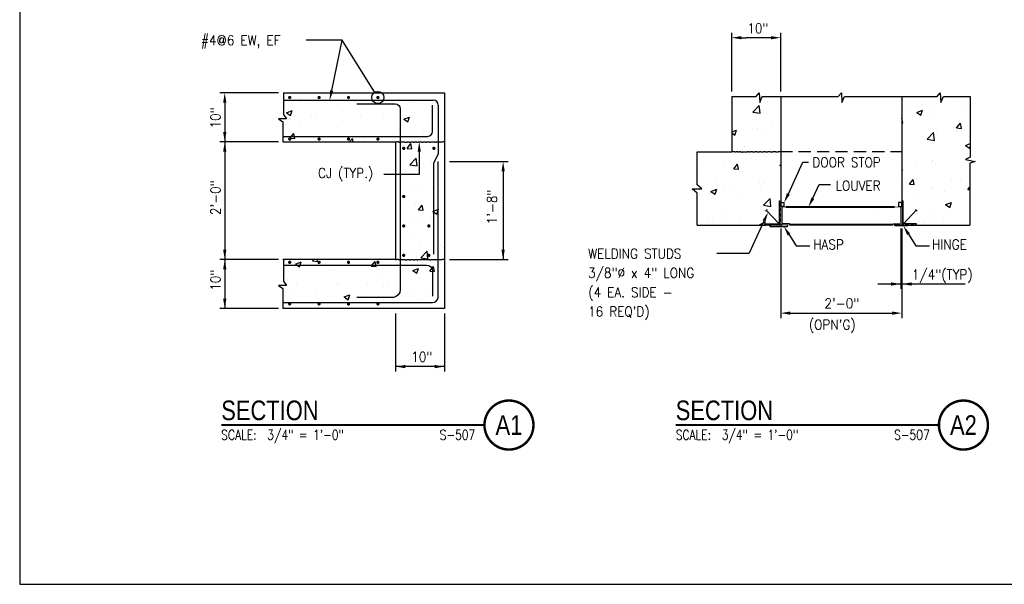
# Model space of a CAD drawing. Header units: inches. Extents: x -9715 to 32893, y -15613 to -1138.
# Tile 239 of 256: x 10187 to 10388, y -12170 to -12054. Entities that reach past the tile are written whole.
import ezdxf
from ezdxf.enums import TextEntityAlignment as Align

# ---------------------------------------------------------------- set-up
doc = ezdxf.new("R2010")
doc.units = ezdxf.units.IN
doc.header["$MEASUREMENT"] = 0
doc.linetypes.add('HIDDEN', pattern=[0.375, 0.25, -0.125])
doc.layers.get('0').update_dxf_attribs({"color": 252})
doc.layers.get('DEFPOINTS').update_dxf_attribs({"color": 11})
for name, color, linetype in [('A-ANNO-TITL', 2, 'Continuous'), ('S-ANNO-TEXT', 2, 'Continuous'), ('S1', 2, 'Continuous'), ('S2', 7, 'Continuous'), ('S3', 4, 'Continuous'), ('S5', 1, 'Continuous'), ('S6', 1, 'Continuous'), ('S7', 2, 'Continuous'), ('S7R', 2, 'Continuous'), ('STRUCT', 2, 'Continuous')]:
    doc.layers.add(name, color=color, linetype=linetype)
doc.styles.add('125', font='romans.shx', dxfattribs={"width": 0.8, "height": 2})
doc.styles.add('TEXT', font='romans.shx', dxfattribs={"width": 0.8, "height": 16})
doc.styles.add('Title', font='swiss.ttf', dxfattribs={"width": 0.8})

# ---------------------------------------------------------------- blocks, each defined once
blk = doc.blocks.new('*X287')
at = {"color": 0}
for p, q in [((968.3, 670.8), (968.3, 670.8)), ((992.7, 664.7), (992.7, 664.7)), ((999.9, 671.3), (999.9, 671.3)), ((974.4, 652.2), (982.2, 660.3)), ((974.4, 652.2), (983.3, 650.8)), ((983.3, 650.8), (982.2, 660.3)), ((984.3, 654.7), (984.3, 654.7)), ((948.6, 628), (954.6, 630.3)), ((952.5, 624.2), (954.6, 630.3)), ((973.6, 631.9), (973.6, 631.9)), ((980.7, 631.1), (980.7, 631.1)), ((991.5, 631.4), (991.5, 631.4)), ((998.6, 635.2), (998.6, 635.2)), ((948.6, 626.9), (952.5, 624.2)), ((964.1, 609.7), (964.1, 609.7)), ((939.8, 591.7), (939.8, 591.7)), ((947.3, 592.4), (947.3, 592.4)), ((972.3, 595.7), (972.3, 595.7)), ((990.3, 598.1), (990.3, 598.1)), ((907.9, 582.3), (907.9, 582.3)), ((951, 582.8), (955.8, 588.6)), ((951, 582.8), (957, 582.3)), ((957, 582.3), (955.8, 588.6)), ((961.3, 580), (961.3, 580)), ((1007.2, 587.3), (1008.6, 587.8)), ((1007.2, 587.3), (1008.6, 586.4)), ((929, 568.8), (929, 568.8)), ((923.2, 555.1), (930.2, 557.8)), ((923.2, 555.1), (928.2, 551.7)), ((928.2, 551.7), (930.2, 557.8)), ((938.6, 558.4), (938.6, 558.4)), ((946, 556.3), (946, 556.3)), ((982.3, 566.6), (982.3, 566.6)), ((983.9, 561.3), (983.9, 561.3)), ((989.1, 564.8), (989.1, 564.8)), ((921, 553), (921, 553)), ((960, 550.1), (960, 550.1)), ((987.7, 538.3), (995.5, 546.4)), ((996.6, 536.9), (995.5, 546.4)), ((987.7, 538.3), (996.6, 536.9)), ((987.9, 531.5), (987.9, 531.5)), ((937.3, 525.1), (937.3, 525.1)), ((941.4, 529.2), (941.4, 529.2)), ((957.6, 521.8), (957.6, 521.8)), ((984, 528.1), (984, 528.1)), ((994.8, 526.9), (994.8, 526.9)), ((919.7, 516.8), (919.7, 516.8)), ((925.6, 518.1), (925.6, 518.1)), ((982.9, 514.8), (989.9, 517.5)), ((982.9, 514.8), (984.3, 513.8)), ((988.7, 513.8), (989.9, 517.5))]:
    blk.add_line(p, q, dxfattribs=at)
blk = doc.blocks.new('*X286')
at = {"color": 0}
for p, q in [((1225.7, 665.1), (1225.7, 665.1)), ((1162.5, 656.7), (1162.5, 656.7)), ((1175.3, 651.8), (1182.3, 654.5)), ((1175.3, 651.8), (1180.3, 648.5)), ((1180.3, 648.5), (1182.3, 654.5)), ((1181.9, 661.7), (1181.9, 661.7)), ((1197.2, 659.8), (1197.2, 659.8)), ((1235.2, 659.5), (1235.2, 659.5)), ((1157.1, 644.9), (1157.1, 645)), ((1158.3, 638.7), (1157.1, 645)), ((1197.4, 649.8), (1197.4, 649.8)), ((1157.1, 638.8), (1158.3, 638.7)), ((1187.9, 619.1), (1195.7, 627.2)), ((1196.8, 617.7), (1195.7, 627.2)), ((1224, 633), (1228.9, 638.7)), ((1224, 633), (1230, 632.4)), ((1224.4, 628.9), (1224.4, 628.9)), ((1230, 632.4), (1228.9, 638.7)), ((1187.9, 619.1), (1196.8, 617.7)), ((1194.3, 622.1), (1194.3, 622.1)), ((1196, 626.5), (1196, 626.5)), ((1199.4, 625.6), (1199.4, 625.6)), ((1235, 611.6), (1240.7, 613.8)), ((1235, 611.6), (1239.9, 608.2)), ((1239.9, 608.2), (1240.7, 610.4)), ((1194.8, 593.2), (1194.8, 593.2)), ((1157.1, 581.7), (1158, 582)), ((1157.1, 579.4), (1158, 582)), ((1173.1, 586.2), (1173.1, 586.2)), ((1193.3, 590.1), (1193.3, 590.1)), ((1198.1, 589.5), (1198.1, 589.5)), ((1166.2, 564), (1171, 569.8)), ((1172.2, 563.5), (1171, 569.8)), ((1174.8, 571), (1174.8, 571)), ((1217.2, 568.2), (1217.2, 568.2)), ((1228.2, 568.7), (1228.2, 568.7)), ((1158.9, 558.1), (1158.9, 558.1)), ((1166.2, 564), (1172.2, 563.5)), ((1193.6, 560), (1193.6, 560)), ((1195.9, 557.6), (1195.9, 557.6)), ((1209.7, 555), (1209.7, 555)), ((1237.9, 557.7), (1240.3, 560.6)), ((1237.9, 557.7), (1240.3, 557.5)), ((1171.8, 550), (1171.8, 550)), ((1210.6, 539.1), (1217.6, 541.7)), ((1210.6, 539.1), (1215.6, 535.7)), ((1215.6, 535.7), (1217.6, 541.7)), ((1192.4, 526.7), (1192.4, 526.7)), ((1197.1, 523.1), (1197.1, 523.1)), ((1183.4, 515.6), (1183.4, 515.6)), ((1208.3, 517.9), (1208.3, 517.9))]:
    blk.add_line(p, q, dxfattribs=at)
blk = doc.blocks.new('*X282')
at = {"color": 0}
for p, q in [((1908.61, 1270.8), (1908.9, 1271.09)), ((1908.61, 1270.1), (1908.86, 1270.35)), ((1909.36, 1270.84), (1909.61, 1271.09)), ((1909.71, 1270.84), (1909.96, 1271.09)), ((1910.42, 1270.84), (1910.67, 1271.09)), ((1910.77, 1270.84), (1911.02, 1271.09)), ((1911.48, 1270.84), (1911.73, 1271.09)), ((1911.83, 1270.84), (1912.08, 1271.09)), ((1912.54, 1270.84), (1912.79, 1271.09)), ((1912.89, 1270.84), (1913.14, 1271.09)), ((1908.61, 1269.74), (1908.86, 1269.99)), ((1908.61, 1269.04), (1908.86, 1269.29)), ((1908.61, 1268.68), (1908.86, 1268.93)), ((1908.73, 1268.09), (1908.86, 1268.22))]:
    blk.add_line(p, q, dxfattribs=at)
blk = doc.blocks.new('*X285')
at = {"color": 0}
for p, q in [((533.8, 668.4), (533.8, 668.4)), ((556.2, 666.3), (556.2, 666.3)), ((673, 664.3), (673, 664.3)), ((516.4, 651.6), (523.4, 654.3)), ((516.4, 651.6), (521.4, 648.3)), ((521.4, 648.3), (523.4, 654.3)), ((584.8, 652.6), (584.8, 652.6)), ((648, 661), (648, 661)), ((686.4, 656.1), (686.4, 656.1)), ((521.9, 644.4), (521.9, 644.4)), ((547, 647.7), (547, 647.7)), ((553.7, 649.1), (553.7, 649.1)), ((584.5, 642.6), (584.5, 642.6)), ((607.1, 646.9), (607.1, 646.9)), ((635.8, 649.7), (635.8, 649.7)), ((660.1, 643.6), (667.1, 646.3)), ((660.1, 643.6), (665.1, 640.3)), ((660.4, 644.6), (660.4, 644.6)), ((665.1, 640.3), (667.1, 646.3)), ((532.6, 635.1), (532.6, 635.1)), ((684.6, 629.8), (684.6, 629.8)), ((520.7, 620.5), (525.5, 626.2)), ((520.7, 620.5), (526.6, 620)), ((526.6, 620), (525.5, 626.2)), ((593.7, 615.8), (597.2, 620)), ((598, 615.8), (597.2, 620)), ((610.4, 616.6), (610.4, 616.6)), ((621.7, 621.5), (621.7, 621.5)), ((634.6, 616.4), (634.6, 616.4)), ((646.7, 624.8), (646.7, 624.8)), ((668.7, 626.6), (668.7, 626.6)), ((685.1, 622.8), (685.1, 622.8)), ((664.1, 607.9), (668.9, 613.7)), ((664.1, 607.9), (670.1, 607.4)), ((670.1, 607.4), (668.9, 613.7)), ((692.7, 604.7), (692.7, 604.7)), ((667.5, 587.9), (675.3, 596)), ((676.4, 586.5), (675.3, 596)), ((694.4, 591.3), (694.4, 591.3)), ((658.3, 590.4), (658.3, 590.4)), ((662.1, 580.1), (662.1, 580.1)), ((667.5, 587.9), (676.4, 586.5)), ((683.9, 589.5), (683.9, 589.5)), ((672.5, 559.7), (672.5, 559.7)), ((682.7, 556.2), (682.7, 556.2)), ((695.1, 559.2), (695.1, 559.2)), ((674.5, 540.5), (674.5, 540.5)), ((678, 532.7), (682.8, 538.5)), ((678, 532.7), (684, 532.2)), ((684, 532.2), (682.8, 538.5)), ((695.5, 530.8), (702.5, 533.5)), ((695.5, 530.8), (700.5, 527.5)), ((700.5, 527.5), (702.5, 533.5)), ((668.8, 519.8), (668.8, 519.8)), ((681.5, 522.9), (681.5, 522.9)), ((693.9, 523.1), (693.9, 523.1)), ((668.4, 500), (668.4, 500)), ((655, 489.4), (655, 489.4)), ((667.6, 483.6), (667.6, 483.6)), ((680.3, 489.6), (680.3, 489.6)), ((705.4, 488.6), (705.4, 488.6)), ((708.4, 487.1), (708.4, 487.1)), ((548.4, 470.1), (549.9, 471.8)), ((554.4, 469.5), (554, 471.8)), ((676.1, 475.9), (676.1, 475.9)), ((680.8, 474), (688.6, 482.1)), ((680.8, 474), (689.7, 472.6)), ((689.7, 472.6), (688.6, 482.1)), ((692.4, 478.1), (692.4, 478.1)), ((516.5, 463.7), (516.5, 463.7)), ((526.5, 468.7), (526.5, 468.7)), ((527.4, 466.3), (534.4, 469)), ((527.4, 466.3), (532.4, 463)), ((532.4, 463), (534.4, 469)), ((541.5, 467), (541.5, 467)), ((548.4, 470.1), (554.4, 469.5)), ((620.1, 463.8), (625, 469.5)), ((620.1, 463.8), (626.1, 463.3)), ((626.1, 463.3), (625, 469.5)), ((634.1, 468), (634.1, 468)), ((671.2, 458.3), (678.2, 461)), ((671.2, 458.3), (676.1, 455)), ((676.1, 455), (678.2, 461)), ((691.9, 457.5), (696.7, 463.3)), ((697.8, 457), (696.7, 463.3)), ((517.4, 448), (517.4, 448)), ((575.7, 458), (575.7, 458)), ((628.5, 449.9), (628.5, 449.9)), ((679.1, 456.3), (679.1, 456.3)), ((679.1, 449.2), (679.1, 449.2)), ((691.9, 457.5), (697.8, 457)), ((525.3, 435.4), (525.3, 435.4)), ((528.3, 443), (528.3, 443)), ((577.2, 442.9), (577.2, 442.9)), ((581.7, 440.8), (581.7, 440.8)), ((616.2, 440.9), (616.2, 440.9)), ((635.1, 438.5), (635.1, 438.5)), ((641.3, 444.2), (641.3, 444.2)), ((688.5, 436.3), (688.5, 436.3)), ((515.2, 427.6), (515.2, 427.6)), ((553.1, 432.6), (553.1, 432.6)), ((587.1, 426.1), (594.1, 428.8)), ((587.1, 426.1), (592.1, 422.7)), ((592.1, 422.7), (594.1, 428.8)), ((613.9, 423), (613.9, 423)), ((672.2, 433.1), (672.2, 433.1)), ((677.8, 423.1), (677.8, 423.1)), ((555.6, 413), (555.6, 413)), ((627.3, 416.7), (627.3, 416.7))]:
    blk.add_line(p, q, dxfattribs=at)
blk = doc.blocks.new('NAVFAC_Anno_Title_T1')
at = {"color": 0, "linetype": 'ByBlock', "lineweight": -2, "style": 'Title'}
blk.add_attdef('TITLE', (0, 0.5), '', height=2, dxfattribs=at)
at = {"color": 0, "linetype": 'ByBlock', "lineweight": -2, "style": 'TEXT', "width": 0.8}
blk.add_attdef('SCALE', text='', height=1, dxfattribs=at).set_placement((0, -0.5), align=Align.TOP_LEFT)
blk = doc.blocks.new('NAVFAC_Anno_Title_B1')
at = {"const_width": 0.25}
blk.add_lwpolyline([(0, -2.5, -1), (0, 2.5, -1)], format="xyb", close=True, dxfattribs=at)
at = {"color": 0, "linetype": 'ByBlock', "lineweight": -2, "style": 'Title', "width": 0.8}
blk.add_attdef('NUMBER', text='', height=2, dxfattribs=at).set_placement((0, 0), align=Align.MIDDLE_CENTER)
at = {"color": 0, "linetype": 'ByBlock', "lineweight": -2, "style": 'TEXT', "width": 0.8}
blk.add_attdef('CUT_FROM', text='', height=1, dxfattribs=at).set_placement((-3.44, -0.5), align=Align.TOP_RIGHT)

msp = doc.modelspace()

# ---------------------------------------------------------------- linework, layer by layer
at = {"layer": 'A-ANNO-TITL', "const_width": 0.4}
for points in [[(10227.82626, -12137.08723), (10281.55154, -12137.08723)], [(10320.59619, -12137.08723), (10374.32148, -12137.08723)]]:
    msp.add_lwpolyline(points, dxfattribs=at)
at = {"layer": 'DEFPOINTS'}
msp.add_lwpolyline([(10186.67974, -12169.57629), (10810.58918, -12169.57629), (10810.58918, -11740.49948), (10186.67974, -11740.49948)], close=True, dxfattribs=at)
at = {"layer": 'S1', "color": 2}
for p, q in [((10240.53561, -12069.31586), (10273.41061, -12069.31586)), ((10273.41061, -12069.31586), (10273.41061, -12113.31586)), ((10332.01791, -12070.06586), (10332.01791, -12081.31586)), ((10342.01791, -12070.06586), (10342.01791, -12096.31586)), ((10240.4268, -12079.31586), (10263.41335, -12079.31586)), ((10263.41061, -12079.31586), (10263.41061, -12103.31586)), ((10324.95541, -12081.31586), (10332.01791, -12081.31586)), ((10324.95541, -12096.31586), (10339.01791, -12096.31586)), ((10263.41335, -12103.31586), (10240.41061, -12103.31586)), ((10273.41061, -12113.31586), (10240.41061, -12113.31586))]:
    msp.add_line(p, q, dxfattribs=at)
at = {"layer": 'S1', "linetype": 'HIDDEN', "ltscale": 10}
msp.add_line((10341.93723, -12081.27122), (10366.76791, -12081.27122), dxfattribs=at)
at = {"layer": 'S1', "color": 2}
for points in [[(10240.53561, -12069.31586), (10240.53561, -12073.70595), (10241.16061, -12074.58095), (10239.53561, -12074.58095), (10240.41061, -12075.20595), (10240.4268, -12079.31586)], [(10332.01791, -12070.06586), (10337.01791, -12070.06586), (10337.64291, -12069.31586), (10337.76791, -12071.25336), (10338.26791, -12070.06586), (10342.01791, -12070.06586)], [(10342.01791, -12070.06586), (10353.77346, -12070.06586), (10354.39846, -12069.31586), (10354.52346, -12071.25336), (10355.02346, -12070.06586), (10373.973, -12070.06586), (10374.598, -12069.31586), (10374.723, -12071.25336), (10375.223, -12070.06586), (10380.70541, -12070.06586)], [(10366.76791, -12070.06586), (10366.76791, -12096.31586), (10380.64291, -12096.31586)], [(10380.70541, -12070.06586), (10380.70541, -12082.44086), (10379.76791, -12082.87836), (10381.70541, -12083.31586), (10380.64291, -12083.62836), (10380.64291, -12096.31586)], [(10263.41335, -12079.31586), (10263.58644, -12079.28274), (10263.72689, -12079.26794), (10263.83929, -12079.26749), (10263.92822, -12079.27741), (10263.99825, -12079.29373), (10264.05396, -12079.31248), (10264.09994, -12079.32968), (10264.14074, -12079.34136), (10264.18023, -12079.34455), (10264.21928, -12079.34031), (10264.25803, -12079.33071), (10264.29664, -12079.3178), (10264.33525, -12079.30364), (10264.374, -12079.29031), (10264.41305, -12079.27987), (10264.45253, -12079.27437), (10264.49259, -12079.27526), (10264.53326, -12079.28153), (10264.57459, -12079.29151), (10264.61661, -12079.30358), (10264.65937, -12079.31609), (10264.70289, -12079.32739), (10264.74722, -12079.33584), (10264.79239, -12079.3398), (10264.83836, -12079.33817), (10264.8848, -12079.33201), (10264.93132, -12079.32293), (10264.97751, -12079.31254), (10265.02297, -12079.30244), (10265.0673, -12079.29423), (10265.11009, -12079.28954), (10265.15094, -12079.28995), (10265.18967, -12079.29653), (10265.22689, -12079.30811), (10265.26346, -12079.32298), (10265.30021, -12079.33941), (10265.33799, -12079.3557), (10265.37763, -12079.37013), (10265.41997, -12079.38098), (10265.46585, -12079.38654), (10265.51588, -12079.38564), (10265.56972, -12079.37933), (10265.62677, -12079.36923), (10265.68644, -12079.35694), (10265.74817, -12079.34406), (10265.81135, -12079.33221), (10265.87542, -12079.32298), (10265.93977, -12079.31799), (10266.00389, -12079.31833), (10266.06746, -12079.32305), (10266.13023, -12079.3307), (10266.19193, -12079.3398), (10266.25232, -12079.34891), (10266.31114, -12079.35655), (10266.36814, -12079.36127), (10266.42305, -12079.36161), (10266.47569, -12079.35662), (10266.52618, -12079.34735), (10266.5747, -12079.33538), (10266.62142, -12079.32228), (10266.66654, -12079.30961), (10266.71023, -12079.29896), (10266.75269, -12079.29188), (10266.79408, -12079.28995), (10266.83459, -12079.29419), (10266.87441, -12079.30339), (10266.91372, -12079.3158), (10266.9527, -12079.32968), (10266.99153, -12079.34326), (10267.0304, -12079.3548), (10267.06949, -12079.36254), (10267.10899, -12079.36473), (10267.14904, -12079.36021), (10267.18976, -12079.35022), (10267.2312, -12079.33658), (10267.27345, -12079.32111), (10267.31658, -12079.30564), (10267.36066, -12079.29199), (10267.40576, -12079.282), (10267.45195, -12079.27749), (10267.49928, -12079.27968), (10267.54763, -12079.28747), (10267.59686, -12079.29912), (10267.64682, -12079.31293), (10267.69737, -12079.32717), (10267.74835, -12079.34014), (10267.79962, -12079.35012), (10267.85105, -12079.35538), (10267.90258, -12079.35475), (10267.95467, -12079.3492), (10268.00785, -12079.34021), (10268.06267, -12079.32929), (10268.11969, -12079.31792), (10268.17945, -12079.30762), (10268.24249, -12079.29987), (10268.30938, -12079.29618), (10268.38034, -12079.29756), (10268.45446, -12079.30309), (10268.53047, -12079.31141), (10268.60714, -12079.32111), (10268.68322, -12079.33081), (10268.75748, -12079.33912), (10268.82866, -12079.34466), (10268.89554, -12079.34603), (10268.95713, -12079.34233), (10269.01353, -12079.3345), (10269.06511, -12079.32396), (10269.11223, -12079.31215), (10269.15526, -12079.30048), (10269.19457, -12079.29039), (10269.23051, -12079.28329), (10269.26345, -12079.2806), (10269.29395, -12079.28329), (10269.32328, -12079.29039), (10269.3529, -12079.30048), (10269.38427, -12079.31215), (10269.41886, -12079.32396), (10269.45813, -12079.3345), (10269.50353, -12079.34233), (10269.55654, -12079.34603), (10269.618, -12079.34466), (10269.68642, -12079.33912), (10269.75965, -12079.33081), (10269.83559, -12079.32111), (10269.91211, -12079.31141), (10269.9871, -12079.30309), (10270.05843, -12079.29756), (10270.12399, -12079.29618), (10270.18231, -12079.29988), (10270.23448, -12079.30767), (10270.28227, -12079.31809), (10270.32744, -12079.32968), (10270.37172, -12079.34097), (10270.41688, -12079.35051), (10270.46467, -12079.35684), (10270.51685, -12079.3585), (10270.57467, -12079.35452), (10270.63742, -12079.34598), (10270.7039, -12079.33445), (10270.77291, -12079.3215), (10270.84322, -12079.30869), (10270.91365, -12079.29759), (10270.98298, -12079.28979), (10271.05001, -12079.28683), (10271.11386, -12079.28977), (10271.17497, -12079.2975), (10271.23411, -12079.30836), (10271.29204, -12079.32072), (10271.34953, -12079.33293), (10271.40735, -12079.34336), (10271.46627, -12079.35035), (10271.52705, -12079.35226), (10271.59033, -12079.34803), (10271.6562, -12079.33883), (10271.72463, -12079.32641), (10271.79558, -12079.31254), (10271.86901, -12079.29896), (10271.9449, -12079.28742), (10272.02319, -12079.27968), (10272.10386, -12079.27749), (10272.18678, -12079.28194), (10272.27147, -12079.29148), (10272.35737, -12079.30391), (10272.44391, -12079.31702), (10272.53052, -12079.32859), (10272.61663, -12079.33642), (10272.70169, -12079.3383), (10272.78512, -12079.33201), (10272.86652, -12079.31652), (10272.94616, -12079.29539), (10273.02445, -12079.27338), (10273.10183, -12079.25521), (10273.1787, -12079.24564), (10273.25551, -12079.2494), (10273.33267, -12079.27122), (10273.41061, -12079.31586)], [(10324.95541, -12096.31586), (10324.95541, -12089.79785), (10323.95541, -12088.92285), (10325.89291, -12088.92285), (10324.95541, -12088.11035), (10324.95541, -12081.31586)], [(10332.01791, -12081.31586), (10332.19099, -12081.28274), (10332.33145, -12081.26794), (10332.44385, -12081.26749), (10332.53278, -12081.27741), (10332.60281, -12081.29373), (10332.65852, -12081.31248), (10332.70449, -12081.32968), (10332.7453, -12081.34136), (10332.78479, -12081.34455), (10332.82383, -12081.34031), (10332.86259, -12081.33071), (10332.9012, -12081.3178), (10332.9398, -12081.30364), (10332.97856, -12081.29031), (10333.01761, -12081.27987), (10333.05709, -12081.27437), (10333.09714, -12081.27526), (10333.13782, -12081.28153), (10333.17915, -12081.29151), (10333.22117, -12081.30358), (10333.26393, -12081.31609), (10333.30745, -12081.32739), (10333.35178, -12081.33584), (10333.39694, -12081.3398), (10333.44291, -12081.33817), (10333.48936, -12081.33201), (10333.53588, -12081.32293), (10333.58207, -12081.31254), (10333.62753, -12081.30244), (10333.67185, -12081.29423), (10333.71465, -12081.28954), (10333.7555, -12081.28995), (10333.79423, -12081.29653), (10333.83145, -12081.30811), (10333.86802, -12081.32298), (10333.90477, -12081.33941), (10333.94254, -12081.3557), (10333.98218, -12081.37013), (10334.02452, -12081.38098), (10334.07041, -12081.38654), (10334.12044, -12081.38564), (10334.17427, -12081.37933), (10334.23132, -12081.36923), (10334.291, -12081.35694), (10334.35273, -12081.34406), (10334.41591, -12081.33221), (10334.47997, -12081.32298), (10334.54433, -12081.31799), (10334.60845, -12081.31833), (10334.67202, -12081.32305), (10334.73478, -12081.3307), (10334.79649, -12081.3398), (10334.85688, -12081.34891), (10334.9157, -12081.35655), (10334.97269, -12081.36127), (10335.0276, -12081.36161), (10335.08025, -12081.35662), (10335.13074, -12081.34735), (10335.17925, -12081.33538), (10335.22598, -12081.32228), (10335.2711, -12081.30961), (10335.31479, -12081.29896), (10335.35724, -12081.29188), (10335.39863, -12081.28995), (10335.43915, -12081.29419), (10335.47897, -12081.30339), (10335.51828, -12081.3158), (10335.55726, -12081.32968), (10335.59609, -12081.34326), (10335.63496, -12081.3548), (10335.67405, -12081.36254), (10335.71354, -12081.36473), (10335.7536, -12081.36021), (10335.79431, -12081.35022), (10335.83576, -12081.33658), (10335.87801, -12081.32111), (10335.92114, -12081.30564), (10335.96521, -12081.29199), (10336.01031, -12081.282), (10336.05651, -12081.27749), (10336.10384, -12081.27968), (10336.15219, -12081.28747), (10336.20142, -12081.29912), (10336.25138, -12081.31293), (10336.30192, -12081.32717), (10336.35291, -12081.34014), (10336.40418, -12081.35012), (10336.4556, -12081.35538), (10336.50714, -12081.35475), (10336.55922, -12081.3492), (10336.6124, -12081.34021), (10336.66723, -12081.32929), (10336.72425, -12081.31792), (10336.784, -12081.30762), (10336.84705, -12081.29987), (10336.91393, -12081.29618), (10336.9849, -12081.29756), (10337.05901, -12081.30309), (10337.13502, -12081.31141), (10337.21169, -12081.32111), (10337.28778, -12081.33081), (10337.36203, -12081.33912), (10337.43322, -12081.34466), (10337.5001, -12081.34603), (10337.56169, -12081.34233), (10337.61809, -12081.3345), (10337.66967, -12081.32396), (10337.71679, -12081.31215), (10337.75982, -12081.30048), (10337.79912, -12081.29039), (10337.83506, -12081.28329), (10337.86801, -12081.2806), (10337.89851, -12081.28329), (10337.92783, -12081.29039), (10337.95745, -12081.30048), (10337.98883, -12081.31215), (10338.02342, -12081.32396), (10338.06268, -12081.3345), (10338.10809, -12081.34233), (10338.16109, -12081.34603), (10338.22256, -12081.34466), (10338.29097, -12081.33912), (10338.36421, -12081.33081), (10338.44014, -12081.32111), (10338.51667, -12081.31141), (10338.59165, -12081.30309), (10338.66299, -12081.29756), (10338.72855, -12081.29618), (10338.78686, -12081.29988), (10338.83904, -12081.30767), (10338.88683, -12081.31809), (10338.93199, -12081.32968), (10338.97628, -12081.34097), (10339.02144, -12081.35051), (10339.06923, -12081.35684), (10339.1214, -12081.3585), (10339.17923, -12081.35452), (10339.24198, -12081.34598), (10339.30846, -12081.33445), (10339.37746, -12081.3215), (10339.44778, -12081.30869), (10339.51821, -12081.29759), (10339.58754, -12081.28979), (10339.65457, -12081.28683), (10339.71842, -12081.28977), (10339.77953, -12081.2975), (10339.83866, -12081.30836), (10339.89659, -12081.32072), (10339.95409, -12081.33293), (10340.01191, -12081.34336), (10340.07082, -12081.35035), (10340.1316, -12081.35226), (10340.19488, -12081.34803), (10340.26075, -12081.33883), (10340.32918, -12081.32641), (10340.40013, -12081.31254), (10340.47357, -12081.29896), (10340.54945, -12081.28742), (10340.62775, -12081.27968), (10340.70842, -12081.27749), (10340.79134, -12081.28194), (10340.87603, -12081.29148), (10340.96193, -12081.30391), (10341.04846, -12081.31702), (10341.13507, -12081.32859), (10341.22119, -12081.33642), (10341.30625, -12081.3383), (10341.38968, -12081.33201), (10341.47108, -12081.31652), (10341.55072, -12081.29539), (10341.62901, -12081.27338), (10341.70638, -12081.25521), (10341.78326, -12081.24564), (10341.86007, -12081.2494), (10341.93723, -12081.27122), (10342.01517, -12081.31586)], [(10342.01791, -12081.31586), (10342.01791, -12081.31586)], [(10263.41335, -12103.31586), (10263.58644, -12103.28274), (10263.72689, -12103.26794), (10263.83929, -12103.26749), (10263.92822, -12103.27741), (10263.99825, -12103.29373), (10264.05396, -12103.31248), (10264.09994, -12103.32968), (10264.14074, -12103.34136), (10264.18023, -12103.34455), (10264.21928, -12103.34031), (10264.25803, -12103.33071), (10264.29664, -12103.3178), (10264.33525, -12103.30364), (10264.374, -12103.29031), (10264.41305, -12103.27987), (10264.45253, -12103.27437), (10264.49259, -12103.27526), (10264.53326, -12103.28153), (10264.57459, -12103.29151), (10264.61661, -12103.30358), (10264.65937, -12103.31609), (10264.70289, -12103.32739), (10264.74722, -12103.33584), (10264.79239, -12103.3398), (10264.83836, -12103.33817), (10264.8848, -12103.33201), (10264.93132, -12103.32293), (10264.97751, -12103.31254), (10265.02297, -12103.30244), (10265.0673, -12103.29423), (10265.11009, -12103.28954), (10265.15094, -12103.28995), (10265.18967, -12103.29653), (10265.22689, -12103.30811), (10265.26346, -12103.32298), (10265.30021, -12103.33941), (10265.33799, -12103.3557), (10265.37763, -12103.37013), (10265.41997, -12103.38098), (10265.46585, -12103.38654), (10265.51588, -12103.38564), (10265.56972, -12103.37933), (10265.62677, -12103.36923), (10265.68644, -12103.35694), (10265.74817, -12103.34406), (10265.81135, -12103.33221), (10265.87542, -12103.32298), (10265.93977, -12103.31799), (10266.00389, -12103.31833), (10266.06746, -12103.32305), (10266.13023, -12103.3307), (10266.19193, -12103.3398), (10266.25232, -12103.34891), (10266.31114, -12103.35655), (10266.36814, -12103.36127), (10266.42305, -12103.36161), (10266.47569, -12103.35662), (10266.52618, -12103.34735), (10266.5747, -12103.33538), (10266.62142, -12103.32228), (10266.66654, -12103.30961), (10266.71023, -12103.29896), (10266.75269, -12103.29188), (10266.79408, -12103.28995), (10266.83459, -12103.29419), (10266.87441, -12103.30339), (10266.91372, -12103.3158), (10266.9527, -12103.32968), (10266.99153, -12103.34326), (10267.0304, -12103.3548), (10267.06949, -12103.36254), (10267.10899, -12103.36473), (10267.14904, -12103.36021), (10267.18976, -12103.35022), (10267.2312, -12103.33658), (10267.27345, -12103.32111), (10267.31658, -12103.30564), (10267.36066, -12103.29199), (10267.40576, -12103.282), (10267.45195, -12103.27749), (10267.49928, -12103.27968), (10267.54763, -12103.28747), (10267.59686, -12103.29912), (10267.64682, -12103.31293), (10267.69737, -12103.32717), (10267.74835, -12103.34014), (10267.79962, -12103.35012), (10267.85105, -12103.35538), (10267.90258, -12103.35475), (10267.95467, -12103.3492), (10268.00785, -12103.34021), (10268.06267, -12103.32929), (10268.11969, -12103.31792), (10268.17945, -12103.30762), (10268.24249, -12103.29987), (10268.30938, -12103.29618), (10268.38034, -12103.29756), (10268.45446, -12103.30309), (10268.53047, -12103.31141), (10268.60714, -12103.32111), (10268.68322, -12103.33081), (10268.75748, -12103.33912), (10268.82866, -12103.34466), (10268.89554, -12103.34603), (10268.95713, -12103.34233), (10269.01353, -12103.3345), (10269.06511, -12103.32396), (10269.11223, -12103.31215), (10269.15526, -12103.30048), (10269.19457, -12103.29039), (10269.23051, -12103.28329), (10269.26345, -12103.2806), (10269.29395, -12103.28329), (10269.32328, -12103.29039), (10269.3529, -12103.30048), (10269.38427, -12103.31215), (10269.41886, -12103.32396), (10269.45813, -12103.3345), (10269.50353, -12103.34233), (10269.55654, -12103.34603), (10269.618, -12103.34466), (10269.68642, -12103.33912), (10269.75965, -12103.33081), (10269.83559, -12103.32111), (10269.91211, -12103.31141), (10269.9871, -12103.30309), (10270.05843, -12103.29756), (10270.12399, -12103.29618), (10270.18231, -12103.29988), (10270.23448, -12103.30767), (10270.28227, -12103.31809), (10270.32744, -12103.32968), (10270.37172, -12103.34097), (10270.41688, -12103.35051), (10270.46467, -12103.35684), (10270.51685, -12103.3585), (10270.57467, -12103.35452), (10270.63742, -12103.34598), (10270.7039, -12103.33445), (10270.77291, -12103.3215), (10270.84322, -12103.30869), (10270.91365, -12103.29759), (10270.98298, -12103.28979), (10271.05001, -12103.28683), (10271.11386, -12103.28977), (10271.17497, -12103.2975), (10271.23411, -12103.30836), (10271.29204, -12103.32072), (10271.34953, -12103.33293), (10271.40735, -12103.34336), (10271.46627, -12103.35035), (10271.52705, -12103.35226), (10271.59033, -12103.34803), (10271.6562, -12103.33883), (10271.72463, -12103.32641), (10271.79558, -12103.31254), (10271.86901, -12103.29896), (10271.9449, -12103.28742), (10272.02319, -12103.27968), (10272.10386, -12103.27749), (10272.18678, -12103.28194), (10272.27147, -12103.29148), (10272.35737, -12103.30391), (10272.44391, -12103.31702), (10272.53052, -12103.32859), (10272.61663, -12103.33642), (10272.70169, -12103.3383), (10272.78512, -12103.33201), (10272.86652, -12103.31652), (10272.94616, -12103.29539), (10273.02445, -12103.27338), (10273.10183, -12103.25521), (10273.1787, -12103.24564), (10273.25551, -12103.2494), (10273.33267, -12103.27122), (10273.41061, -12103.31586)], [(10240.52076, -12103.31586), (10240.53561, -12107.74109), (10241.16061, -12108.61609), (10239.53561, -12108.61609), (10240.41061, -12109.24109), (10240.41061, -12113.31586)]]:
    msp.add_lwpolyline(points, dxfattribs=at)
at = {"layer": 'S2', "color": 3}
for p, q in [((10365.23373, -12092.5609), (10343.08128, -12092.5609)), ((10365.23373, -12092.69121), (10343.08128, -12092.69121)), ((10339.89092, -12096.54988), (10339.89092, -12096.31629)), ((10339.89092, -12096.54988), (10343.39291, -12096.54988)), ((10342.01791, -12096.31586), (10342.25149, -12096.31586)), ((10343.39291, -12096.54988), (10343.39291, -12096.31629)), ((10364.91611, -12096.186), (10343.8697, -12096.186))]:
    msp.add_line(p, q, dxfattribs=at)
for points in [[(10339.01791, -12096.31586), (10339.01791, -12096.19086, -0.414213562), (10339.14291, -12096.06586), (10341.64291, -12096.06586, 0.414213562), (10341.76791, -12095.94086), (10341.76791, -12091.44086, -0.414213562), (10341.89291, -12091.31586), (10342.01791, -12091.31586), (10342.01791, -12096.31586)], [(10369.76791, -12096.31586), (10369.76791, -12096.19086, 0.414213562), (10369.64291, -12096.06586), (10367.14291, -12096.06586, -0.414213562), (10367.01791, -12095.94086), (10367.01791, -12091.44086, 0.414213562), (10366.89291, -12091.31586), (10366.76791, -12091.31586), (10366.76791, -12096.31586)]]:
    msp.add_lwpolyline(points, format="xyb", close=True, dxfattribs=at)
for points in [[(10342.01791, -12091.71576), (10342.68311, -12091.71576), (10342.68311, -12092.49996), (10342.01791, -12092.49996)], [(10342.02333, -12091.71576), (10342.68853, -12091.71576), (10342.68853, -12092.49996), (10342.02333, -12092.49996)], [(10366.76249, -12091.71576), (10366.09728, -12091.71576), (10366.09728, -12092.49996), (10366.76249, -12092.49996)]]:
    msp.add_lwpolyline(points, close=True, dxfattribs=at)
at = {"layer": 'S2', "color": 3, "const_width": 0.125}
for points in [[(10343.65678, -12096.2511), (10342.3297, -12096.2511), (10342.3297, -12092.6261), (10343.65678, -12092.6261)], [(10365.12903, -12096.2511), (10366.45611, -12096.2511), (10366.45611, -12092.6261), (10365.12903, -12092.6261)]]:
    msp.add_lwpolyline(points, dxfattribs=at)
at = {"layer": 'S2', "color": 3}
for points in [[(10343.8697, -12096.31586), (10343.8697, -12096.17923, 0.414213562), (10343.70304, -12096.01257), (10342.36318, -12096.01257)], [(10364.91611, -12096.31586), (10364.91611, -12096.17923, -0.414213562), (10365.08278, -12096.01257), (10366.42263, -12096.01257)]]:
    msp.add_lwpolyline(points, format="xyb", dxfattribs=at)
for points in [[(10364.91611, -12096.31586), (10343.8697, -12096.31586)], [(10366.57321, -12096.44129), (10365.39291, -12096.44129), (10365.39291, -12096.31629), (10366.57321, -12096.31629)], [(10366.7126, -12096.31629), (10367.89291, -12096.31629), (10367.89291, -12096.44129), (10366.7126, -12096.44129)]]:
    msp.add_lwpolyline(points, dxfattribs=at)
msp.add_circle((10366.64291, -12096.37879), 0.09361, dxfattribs=at)
at = {"layer": 'S3', "color": 4}
for p, q in [((10240.53561, -12070.81586), (10271.09811, -12070.81586)), ((10338.89525, -12093.42316), (10339.26391, -12093.08523)), ((10341.7313, -12096.02925), (10339.07958, -12093.2542)), ((10367.05369, -12096.02841), (10369.70541, -12093.25336)), ((10369.88974, -12093.42233), (10369.52108, -12093.08439))]:
    msp.add_line(p, q, dxfattribs=at)
at = {"layer": 'S3', "color": 4, "const_width": 0.33333}
for points in [[(10241.63079, -12070.26024, 1), (10241.96412, -12070.26024, 1)], [(10247.63079, -12070.26024, 1), (10247.96412, -12070.26024, 1)], [(10253.63079, -12070.26024, 1), (10253.96412, -12070.26024, 1)], [(10259.63079, -12070.26024, 1), (10259.96412, -12070.26024, 1)], [(10241.63079, -12078.74536, -1), (10241.96412, -12078.74536, -1)], [(10247.63079, -12078.74536, -1), (10247.96412, -12078.74536, -1)], [(10253.63079, -12078.74536, -1), (10253.96412, -12078.74536, -1)], [(10259.63079, -12078.74536, -1), (10259.96412, -12078.74536, -1)], [(10264.89964, -12080.62836, 1), (10265.23297, -12080.62836, 1)], [(10271.06408, -12080.62836, 1), (10271.39741, -12080.62836, 1)], [(10264.89964, -12090.46333, 1), (10265.23297, -12090.46333, 1)], [(10264.89964, -12096.46333, 1), (10265.23297, -12096.46333, 1)], [(10270.03451, -12096.46333, 1), (10270.36784, -12096.46333, 1)], [(10264.89964, -12102.46333, 1), (10265.23297, -12102.46333, 1)], [(10270.03451, -12102.46333, 1), (10270.36784, -12102.46333, 1)], [(10241.63079, -12103.88636, 1), (10241.96412, -12103.88636, 1)], [(10247.63079, -12103.88636, 1), (10247.96412, -12103.88636, 1)], [(10253.63079, -12103.88636, 1), (10253.96412, -12103.88636, 1)], [(10259.63079, -12103.88636, 1), (10259.96412, -12103.88636, 1)], [(10241.63079, -12112.37148, -1), (10241.96412, -12112.37148, -1)], [(10247.63079, -12112.37148, -1), (10247.96412, -12112.37148, -1)], [(10253.63079, -12112.37148, -1), (10253.96412, -12112.37148, -1)], [(10259.63079, -12112.37148, -1), (10259.96412, -12112.37148, -1)]]:
    msp.add_lwpolyline(points, format="xyb", close=True, dxfattribs=at)
at = {"layer": 'S3', "color": 4}
for points in [[(10240.51632, -12078.18974), (10269.97311, -12078.18974, 0.414213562), (10270.97311, -12077.18974), (10270.97311, -12071.81586)], [(10255.47311, -12071.56586), (10263.34811, -12071.56586, -0.414213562), (10264.34811, -12072.56586), (10264.34811, -12079.31586), (10264.34811, -12103.31586), (10264.34811, -12109.44086, -0.366307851), (10262.97311, -12111.06586), (10255.47311, -12111.06586)], [(10240.41061, -12112.06586), (10270.97311, -12112.06586, 0.380199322), (10272.09811, -12111.06586), (10272.09811, -12103.31586), (10272.09811, -12083.31586)], [(10240.51632, -12104.44197), (10269.72311, -12104.44197, -0.413952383), (10270.97311, -12105.69086), (10270.97311, -12110.81586)]]:
    msp.add_lwpolyline(points, format="xyb", dxfattribs=at)
msp.add_lwpolyline([(10272.09811, -12071.81586), (10272.09811, -12081.75336), (10271.12822, -12083.75336), (10271.12822, -12102.19086)], dxfattribs=at)
msp.add_arc((10271.09811, -12071.81586), 1, 0, 90, dxfattribs=at)
at = {"layer": 'S5'}
for p, q in [((10332.01791, -12069.06586), (10332.01791, -12057.06586)), ((10342.01791, -12069.06586), (10342.01791, -12057.06586)), ((10340.01791, -12058.06586), (10334.89291, -12058.06586)), ((10239.53561, -12069.31586), (10227.53561, -12069.31586)), ((10228.53561, -12071.31586), (10228.53561, -12113.31586)), ((10239.53561, -12079.31586), (10227.53561, -12079.31586)), ((10274.41061, -12083.31586), (10286.35796, -12083.31586)), ((10285.35796, -12085.31586), (10285.35796, -12103.31586)), ((10239.53561, -12103.31586), (10227.53561, -12103.31586)), ((10274.41061, -12103.31586), (10286.35796, -12103.31586)), ((10379.64312, -12108.31586), (10361.85198, -12108.31586)), ((10344.01791, -12114.25311), (10364.76791, -12114.25311))]:
    msp.add_line(p, q, dxfattribs=at)
at = {"layer": 'S5', "color": 1}
for p, q in [((10263.41061, -12114.31586), (10263.41061, -12126.15974)), ((10273.41061, -12114.31586), (10273.41061, -12126.15974)), ((10273.41061, -12125.15974), (10263.41061, -12125.15974))]:
    msp.add_line(p, q, dxfattribs=at)
at = {"layer": 'S5'}
for points in [[(10334.01791, -12058.06586), (10334.89291, -12058.06586)], [(10342.01791, -12097.00669), (10342.01791, -12115.25311)], [(10366.51791, -12097.00669), (10366.51791, -12109.31586)], [(10366.76791, -12097.00669), (10366.76791, -12115.25311)], [(10239.53561, -12113.31586), (10227.53561, -12113.31586)]]:
    msp.add_lwpolyline(points, dxfattribs=at)
for points in [[(10334.01791, -12058.39919), (10334.01791, -12057.73253), (10332.01791, -12058.06586)], [(10340.01791, -12057.73253), (10340.01791, -12058.39919), (10342.01791, -12058.06586)], [(10228.86895, -12071.31586), (10228.20228, -12071.31586), (10228.53561, -12069.31586)], [(10228.20228, -12077.31586), (10228.86895, -12077.31586), (10228.53561, -12079.31586)], [(10228.20228, -12081.31586), (10228.86895, -12081.31586), (10228.53561, -12079.31586)], [(10285.02463, -12085.31586), (10285.69129, -12085.31586), (10285.35796, -12083.31586)], [(10228.86895, -12101.31586), (10228.20228, -12101.31586), (10228.53561, -12103.31586)], [(10285.69129, -12101.31586), (10285.02463, -12101.31586), (10285.35796, -12103.31586)], [(10228.20228, -12105.31586), (10228.86895, -12105.31586), (10228.53561, -12103.31586)], [(10364.51791, -12108.64919), (10364.51791, -12107.98253), (10366.51791, -12108.31586)], [(10368.76791, -12107.98253), (10368.76791, -12108.64919), (10366.76791, -12108.31586)], [(10228.86895, -12111.31586), (10228.20228, -12111.31586), (10228.53561, -12113.31586)], [(10344.01791, -12114.58644), (10344.01791, -12113.91977), (10342.01791, -12114.25311)], [(10364.76791, -12113.91977), (10364.76791, -12114.58644), (10366.76791, -12114.25311)], [(10265.41061, -12125.49307), (10265.41061, -12124.82641), (10263.41061, -12125.15974)], [(10271.41061, -12124.82641), (10271.41061, -12125.49307), (10273.41061, -12125.15974)]]:
    msp.add_solid(points, dxfattribs=at)
at = {"layer": 'S7', "color": 1}
for p, q in [((10268.24249, -12081.29987), (10268.24249, -12085.96636)), ((10343.58296, -12089.92691), (10346.54346, -12083.48326)), ((10346.54346, -12083.48326), (10347.66846, -12083.48326)), ((10268.24249, -12085.96636), (10261.0422, -12085.96636)), ((10348.58244, -12090.80858), (10349.85512, -12088.03854)), ((10349.85512, -12088.03854), (10352.15329, -12088.03854)), ((10338.61171, -12095.45731), (10335.57169, -12102.0206)), ((10343.67309, -12098.14634), (10345.15051, -12100.55604)), ((10368.11025, -12098.14634), (10369.58767, -12100.55604)), ((10345.15051, -12100.55604), (10347.93429, -12100.55604)), ((10369.58767, -12100.55604), (10372.37146, -12100.55604)), ((10328.99793, -12102.0206), (10335.57169, -12102.0206))]:
    msp.add_line(p, q, dxfattribs=at)
for points in [[(10267.90916, -12081.29987), (10268.57583, -12081.29987), (10268.24249, -12079.29987)], [(10343.8811, -12090.07598), (10343.28482, -12089.77784), (10342.68853, -12091.71576)], [(10348.88059, -12090.95765), (10348.2843, -12090.6595), (10347.68802, -12092.59743)], [(10338.30924, -12095.31722), (10338.91417, -12095.59741), (10339.45228, -12093.64253)], [(10344.01024, -12098.08555), (10343.44189, -12098.43401), (10342.68068, -12096.55474)], [(10368.39443, -12097.97211), (10367.82608, -12098.32057), (10367.06487, -12096.44129)]]:
    msp.add_solid(points, dxfattribs=at)
at = {"layer": 'S7R', "color": 1}
for p, q in [((10252.50195, -12058.54525), (10245.16179, -12058.54525)), ((10250.36481, -12068.85747), (10252.50195, -12058.54525)), ((10259.14606, -12069.21424), (10252.50195, -12058.54525))]:
    msp.add_line(p, q, dxfattribs=at)
msp.add_circle((10259.79745, -12070.26024), 1.23225, dxfattribs=at)
msp.add_solid([(10250.69121, -12068.92512), (10250.03842, -12068.78983), (10249.95895, -12070.81586)], dxfattribs=at)
at = {"layer": 'STRUCT'}
msp.add_lwpolyline([(10361.83174, -12093.02771), (10361.83174, -12093.02771)], dxfattribs=at)

# ---------------------------------------------------------------- block references
at = {"layer": 'A-ANNO-TITL'}
ref = msp.add_blockref('NAVFAC_Anno_Title_T1', (10227.82626, -12137.08723), dxfattribs=dict(at, xscale=2.000000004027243, yscale=2.000000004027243, zscale=2.000000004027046))
ref.add_attrib('TITLE', 'SECTION', (10227.82626, -12136.08723), dxfattribs={"layer": '0', "color": 0, "linetype": 'ByBlock', "lineweight": -2, "height": 4, "style": 'Title', "width": 0.8})
ref.add_attrib('SCALE', 'SCALE:  3/4" = 1\'-0"', dxfattribs={"layer": '0', "color": 0, "linetype": 'ByBlock', "lineweight": -2, "height": 2, "style": 'TEXT', "width": 0.8}).set_placement((10227.82626, -12138.08723), align=Align.TOP_LEFT)
at = {"layer": 'A-ANNO-TITL', "xscale": 2.00000000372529, "yscale": 2.00000000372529, "zscale": 2.000000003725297}
for p, values in [((10286.55154, -12137.08723), {'NUMBER': 'A1', 'CUT_FROM': 'S-507'}), ((10379.32148, -12137.08723), {'NUMBER': 'A2', 'CUT_FROM': 'S-507'})]:
    msp.add_blockref('NAVFAC_Anno_Title_B1', p, dxfattribs=at).add_auto_attribs(values)
at = {"layer": 'A-ANNO-TITL'}
ref = msp.add_blockref('NAVFAC_Anno_Title_T1', (10320.59619, -12137.08723), dxfattribs=dict(at, xscale=2.000000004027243, yscale=2.000000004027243, zscale=2.000000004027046))
ref.add_attrib('TITLE', 'SECTION', (10320.59619, -12136.08723), dxfattribs={"layer": '0', "color": 0, "linetype": 'ByBlock', "lineweight": -2, "height": 4, "style": 'Title', "width": 0.8})
ref.add_attrib('SCALE', 'SCALE:  3/4" = 1\'-0"', dxfattribs={"layer": '0', "color": 0, "linetype": 'ByBlock', "lineweight": -2, "height": 2, "style": 'TEXT', "width": 0.8}).set_placement((10320.59619, -12138.08723), align=Align.TOP_LEFT)
at = {"layer": 'S2', "color": 1, "xscale": -1, "rotation": 270}
msp.add_blockref('*X282', (9070.9295, -14004.93011), dxfattribs=at)
at = {"layer": 'S2', "color": 1, "rotation": 90}
msp.add_blockref('*X282', (11637.85631, -14004.93011), dxfattribs=at)
at = {"layer": 'S6', "color": 1, "xscale": 0.1666666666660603, "yscale": 0.1666666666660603, "zscale": 0.1666666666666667}
for name, p in [('*X285', (10155.06542, -12181.95616)), ('*X287', (10173.92271, -12181.95616)), ('*X286', (10173.92271, -12181.95616))]:
    msp.add_blockref(name, p, dxfattribs=at)

# ---------------------------------------------------------------- texts
at = {"layer": 'S-ANNO-TEXT', "ltscale": 20, "style": '125', "width": 0.9}
for s, height, p in [('10"', 2, (10335.20541, -12057.12836)), ('#4@6 EW, EF', 2.0000001, (10223.70885, -12059.59507)), ('DOOR STOP', 2, (10348.48096, -12084.48326)), ('CJ (TYP.)', 2, (10247.57437, -12086.67977)), ('LOUVER', 2, (10353.21639, -12089.24655)), ('HASP', 2, (10348.6564, -12101.24595)), ('HINGE', 2, (10372.91172, -12101.24595)), ('WELDING STUDS', 2.0000001, (10302.70125, -12103.10634)), ('3/8"%%C x 4" LONG', 2.0000001, (10302.70125, -12107.03269)), ('1/4"(TYP)', 2, (10368.78656, -12107.37836)), ('(4 EA. SIDE -', 2.0000001, (10302.73723, -12111.00589)), ('2\'-0"', 2, (10350.95541, -12113.25311)), ("16 REQ'D)", 2, (10302.70125, -12114.92619)), ("(OPN'G)", 2, (10347.76791, -12117.59001)), ('10"', 2, (10266.61708, -12124.16085))]:
    msp.add_text(s, height=height, dxfattribs=at).set_placement(p)
for s, p in [('10"', (10227.66061, -12076.56586)), ('2\'-0"', (10227.66061, -12094.25336)), ('1\'-8"', (10284.10796, -12096.12836)), ('10"', (10227.66061, -12109.69086))]:
    msp.add_text(s, height=2, rotation=90, dxfattribs=at).set_placement(p)

doc.saveas('drawing.dxf')
